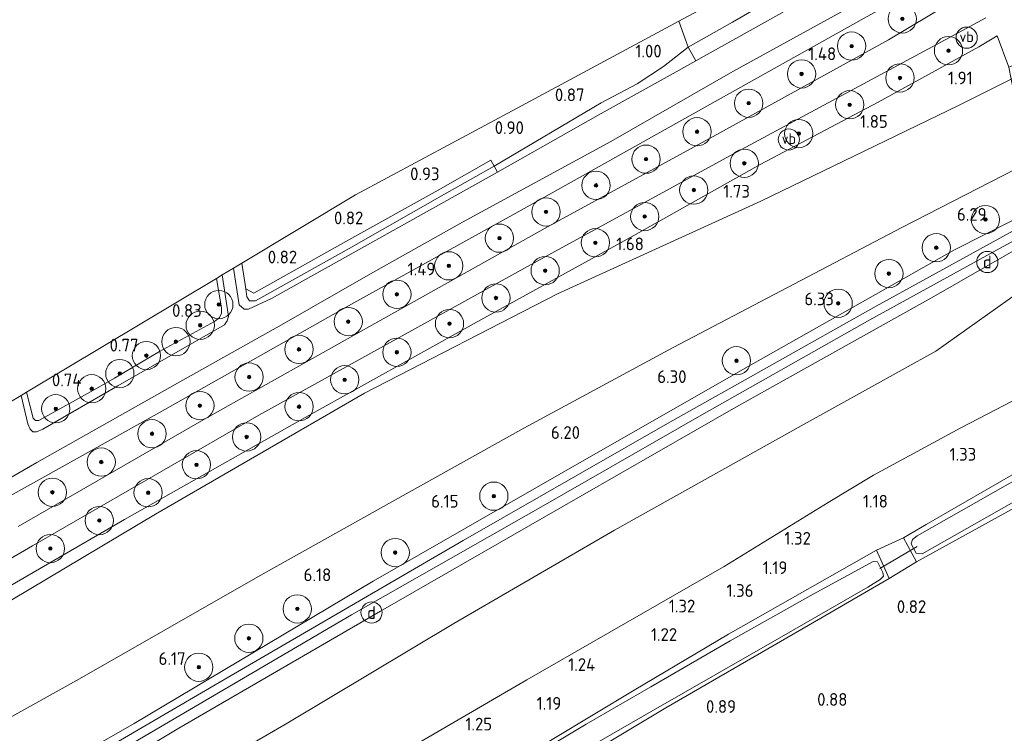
# Model space of a CAD drawing. Extents: x 130905 to 137824, y 412333 to 417928.
# Tile 216 of 256: x 134898 to 135037, y 416134 to 416235. Entities that reach past the tile are written whole.
import ezdxf
from ezdxf.enums import TextEntityAlignment as Align
from ezdxf.lldxf.tags import DXFTag

# ---------------------------------------------------------------- set-up
doc = ezdxf.new("R2010")
doc.units = 0
for name, color, linetype, lineweight in [('B-ME-GR-BOOM-S', 90, 'Continuous', 25), ('B-ME-GR-GRAS-GV', 60, 'Continuous', 13), ('B-ME-GR-HAAG-G', 90, 'GR-HAAG1', 13), ('B-ME-GW-TALUD_KRUIN-G', 90, 'Continuous', 18), ('B-ME-GW-TALUD_TEEN-G', 90, 'Continuous', 18), ('B-ME-IE-MEUBILAIR_DIJKPAAL-S', 7, 'Continuous', 25), ('B-ME-IE-MEUBILAIR_WEGMEUBILAIR-S', 7, 'Continuous', 25), ('B-ME-IE-TERREINAFSCHEIDING_DOORGANG-G', 210, 'Continuous', 18), ('B-ME-IE-TERREINAFSCHEIDING_KUNSTMATIG_HEKWERK-G', 20, 'IE-TERREINAFSCHEIDING-KUNSTMATIG', 18), ('B-ME-KG-GRENS_OPNAME-G', 210, 'KG-OPNAME', 18), ('B-ME-KW-KUNSTWERK_DUIKER-G', 170, 'Continuous', 18), ('B-ME-OG-BREUKLIJN-G', 7, 'Continuous', 18), ('B-ME-OG-TERREIN_GROEN_TUIN-GV', 7, 'Continuous', 18), ('B-ME-OG-WATER_SLOOT-G', 120, 'Continuous', 18), ('B-ME-OG-WATER_SLOOT-GV', 120, 'Continuous', 18), ('B-ME-VH-ONVERHARD-GV', 252, 'Continuous', 18), ('B-ME-VH-VERHARDING_ASFALT-GV', 252, 'Continuous', 18), ('B-ME-WH-WINTERBED-G', 150, 'WH-WINTERBED', 18), ('X-XX-AL-HOOGTELABEL-S', 7, 'Continuous', 25)]:
    doc.layers.add(name, color=color, linetype=linetype, lineweight=lineweight)
doc.styles.add('NLCS-ISO', font='NLCS-ISO.ttf')
doc.styles.add('NLCS-ISO-ANNOTATIVE-T18', font='NLCS-ISO.ttf', dxfattribs={"height": 1.8})
doc.styles.get("Standard").update_dxf_attribs({"font": 'arial.ttf'})
doc.linetypes.add('GR-HAAG1', pattern='A,6,[176,NLCS.SHX,S=0.125,R=0,X=0,Y=0],-2', length=8)
doc.linetypes.add('IE-TERREINAFSCHEIDING-KUNSTMATIG', pattern='A,4,[82,NLCS.SHX,S=0.75,R=90,X=0,Y=0],4,-2', length=10)
tags = doc.linetypes.add('KG-OPNAME', pattern='A,5.5,-2,["O",Standard,S=1.8,R=0,X=-0.5,Y=-0.9],-2,5.5,-2,[5,NLCS.SHX,S=0.75,R=0,X=0,Y=0],-2', length=19).pattern_tags.tags
tags[6] = DXFTag(74, 10)
tags = doc.linetypes.add('WH-WINTERBED', pattern='A,6,-3.5,["WB",Standard,S=1.8,R=0,X=-1.5,Y=-0.9],-3.5,6,-3.5,6,-3.5,6,-3.5,6,-3.5', length=51).pattern_tags.tags
tags[6] = DXFTag(74, 10)

# ---------------------------------------------------------------- blocks, each defined once
blk = doc.blocks.new('SAL-HOOGTELABEL-SO')
at = {"color": 0, "linetype": 'ByBlock', "lineweight": -2, "style": 'NLCS-ISO-ANNOTATIVE-T18'}
blk.add_attdef('HOOGTE', text='', height=1.8, dxfattribs=at).set_placement((2.79, 0), align=Align.RIGHT)
blk = doc.blocks.new('SGR-BOOM_01-SO')
at = {"linetype": 'ByBlock', "lineweight": 18}
h = blk.add_hatch(color=0, dxfattribs=at)
h.dxf.hatch_style = 1
edge = h.paths.add_edge_path()
edge.add_arc((0, 0), 0.25, 0, 360)
at = {"color": 0, "linetype": 'ByBlock', "lineweight": 18}
for radius in [2, 0.25]:
    blk.add_circle((0, 0), radius, dxfattribs=at)
blk = doc.blocks.new('SIE-DIJKPAAL-SO')
at = {"color": 0, "linetype": 'ByBlock', "lineweight": 18}
blk.add_circle((0, 0), 1.5, dxfattribs=at)
at = {"color": 0, "linetype": 'ByBlock', "lineweight": 18, "style": 'NLCS-ISO'}
blk.add_text('d', height=1.8, dxfattribs=at).set_placement((0, 0), align=Align.MIDDLE_CENTER)
blk = doc.blocks.new('SIE-WEG_PAAL_VERKEERSBORD-SO')
at = {"color": 0, "linetype": 'ByBlock', "lineweight": 18}
blk.add_circle((0, 0), 1.5, dxfattribs=at)
at = {"color": 0, "linetype": 'ByBlock', "lineweight": 18, "style": 'NLCS-ISO'}
blk.add_text('vb', height=1.5, dxfattribs=at).set_placement((0, 0.13), align=Align.MIDDLE_CENTER)

msp = doc.modelspace()

# ---------------------------------------------------------------- linework, layer by layer
at = {"layer": 'B-ME-GR-GRAS-GV'}
for points in [[(134998.896, 416234.752, 1.702), (134992.66, 416231.217, 1.596), (134991.323, 416234.877, 1.773), (135025.629, 416253.298, 1.89), (135028.847, 416252.342, 1.92), (135028.704, 416251.938, 1.902), (135028.673, 416251.843, 1.902), (135028.204, 416251.349, 1.899), (135027.282, 416250.584, 1.894), (135019.48, 416245.949, 1.854), (135017.256, 416245.032, 1.851), (135014.063, 416243.575, 1.815)], [(135014.308, 416240.821, 0.381), (134993.737, 416229.275, 0.381), (134992.66, 416231.217, 1.596), (134998.896, 416234.752, 1.702), (135014.063, 416243.575, 1.815), (135017.256, 416245.032, 1.851), (135019.48, 416245.949, 1.854), (135027.282, 416250.584, 1.894), (135028.204, 416251.349, 1.899), (135028.673, 416251.843, 1.902), (135032.261, 416250.671, 0.381), (135031.364, 416249.638, 0.381), (135027.962, 416248.004, 0.381), (135021.654, 416244.355, 0.381), (135020.326, 416244.057, 0.381), (135019.461, 416243.951, 0.381), (135018.447, 416243.72, 0.381), (135016.704, 416242.539, 0.381)], [(134833.705, 416116.628, 1.692), (134812.201, 416103.965, 1.718), (134811.511, 416105.306, 1.727), (134835.81, 416119.492, 1.678), (134853.793, 416130.023, 1.648), (134871.777, 416140.555, 1.618), (134892.357, 416152.483, 1.621), (134912.937, 416164.412, 1.624), (134938.482, 416178.86, 1.619), (134962.377, 416192.149, 1.706), (134984.946, 416204.608, 1.711), (135002.814, 416214.612, 1.841), (135019.499, 416223.459, 1.865), (135033.747, 416231.264, 2.05), (135036.316, 416232.824, 2.113), (135038.002, 416228.402, 2.171), (135038.324, 416226.676, 2.191), (135030.868, 416222.963, 2.044), (135002.908, 416209.45, 1.936), (134974.163, 416196.333, 1.736), (134946.859, 416182.27, 1.592), (134917.335, 416165.183, 1.612), (134886.677, 416146.93, 1.685), (134855.21, 416129.291, 1.666)], [(134836.992, 416101.877, 5.986), (134818.775, 416091.672, 6.146), (134814.298, 416100.338, 2.99), (134812.201, 416103.965, 1.718), (134833.705, 416116.628, 1.692), (134855.21, 416129.291, 1.666), (134886.677, 416146.93, 1.685), (134917.335, 416165.183, 1.612), (134946.859, 416182.27, 1.592), (134974.163, 416196.333, 1.736), (135002.908, 416209.45, 1.936), (135030.868, 416222.963, 2.044), (135038.324, 416226.676, 2.191), (135040.758, 416214.897, 6.356), (135022.834, 416205.698, 6.358), (134990.515, 416188.771, 6.28), (134969.398, 416177.357, 6.199), (134950.753, 416166.934, 6.12), (134932.108, 416156.511, 6.041), (134906.585, 416141.907, 5.936), (134873.862, 416123.68, 5.857), (134858.131, 416113.358, 6.069)], [(134944.715, 416202.759, 0.737), (134931.472, 416195.37, 0.662), (134930.605, 416195.351, 0.662), (134930.216, 416195.927, 0.649), (134930.076, 416197.046, 0.687), (134931.227, 416196.411, 0.724), (134944.218, 416203.736, 0.824), (134957.288, 416211.014, 0.799), (134964.733, 416215.23, 0.849), (134965.184, 416214.402, 0.62), (134958.513, 416210.64, 0.637)], [(134843.419, 416093.985, 6.133), (134824.103, 416082.619, 6.266), (134823.718, 416083.27, 6.274), (134818.775, 416091.672, 6.146), (134836.992, 416101.877, 5.986), (134858.131, 416113.358, 6.069), (134873.862, 416123.68, 5.857), (134906.585, 416141.907, 5.936), (134932.108, 416156.511, 6.041), (134950.753, 416166.934, 6.12), (134969.398, 416177.357, 6.199), (134990.515, 416188.771, 6.28), (135022.834, 416205.698, 6.358), (135040.758, 416214.897, 6.356), (135042.042, 416210.7, 6.47), (135042.275, 416209.805, 6.353), (135042.806, 416208.891, 6.353), (135030.315, 416202.574, 6.379), (135001.432, 416186.228, 6.361), (134977.581, 416172.628, 6.233), (134948.075, 416155.703, 6.247), (134914.312, 416135.584, 6.172), (134884.664, 416118.646, 6.094), (134872.139, 416111.156, 6.094)], [(134933.738, 416195.7, 0.381), (134930.481, 416194.178, 0.381), (134929.874, 416194.164, 0.381), (134929.153, 416194.775, 0.381), (134928.371, 416199.988, 0.381), (134929.504, 416200.668, 0.712), (134930.076, 416197.046, 0.687), (134930.216, 416195.927, 0.649), (134930.605, 416195.351, 0.662), (134931.472, 416195.37, 0.662), (134944.715, 416202.759, 0.737), (134958.513, 416210.64, 0.637), (134965.184, 416214.402, 0.62), (134965.655, 416213.537, 0.381), (134962.489, 416211.743, 0.381)], [(134834.52, 416084.112, 5.898), (134825.748, 416079.663, 6.073), (134825.309, 416080.472, 6.112), (134843.252, 416090.705, 5.893), (134868.416, 416105.691, 5.968), (134897.492, 416123.05, 6.013), (134920.747, 416136.697, 6.112), (134945.03, 416150.936, 6.127), (134972.142, 416166.358, 6.218), (134994.559, 416179.224, 6.274), (135018.319, 416192.675, 6.374), (135043.881, 416206.705, 6.416), (135044.385, 416205.738, 6.382), (135027.386, 416195.959, 6.054), (134999.048, 416180.146, 6.012), (134977.378, 416167.666, 6.002), (134949.146, 416151.449, 6.01), (134920.636, 416134.93, 5.982), (134890.864, 416117.056, 5.957), (134865.014, 416101.735, 5.918)], [(134912.006, 416183.333, 0.381), (134901.387, 416177.222, 0.381), (134900.493, 416176.818, 0.381), (134899.983, 416176.823, 0.381), (134899.584, 416177.188, 0.381), (134899.265, 416177.962, 0.381), (134898.332, 416181.947, 0.381), (134899.083, 416182.416, 0.934), (134900.04, 416178.743, 0.897), (134900.347, 416178.421, 0.892), (134900.838, 416178.419, 0.871), (134908.997, 416182.939, 0.85), (134911.538, 416184.416, 0.844), (134917.907, 416188.192, 0.889), (134925.685, 416192.429, 0.927), (134926.357, 416192.999, 0.907), (134926.659, 416193.612, 0.892), (134926.662, 416194.381, 0.871), (134925.934, 416198.526, 0.841), (134926.765, 416199.024, 0.381), (134927.619, 416193.146, 0.381), (134927.439, 416192.511, 0.381), (134927.063, 416191.974, 0.381)], [(134908.997, 416182.939, 0.85), (134900.838, 416178.419, 0.871), (134900.347, 416178.421, 0.892), (134900.04, 416178.743, 0.897), (134899.083, 416182.416, 0.934), (134925.934, 416198.526, 0.841), (134926.662, 416194.381, 0.871), (134926.659, 416193.612, 0.892), (134926.357, 416192.999, 0.907), (134925.685, 416192.429, 0.927), (134917.907, 416188.192, 0.889), (134911.538, 416184.416, 0.844)], [(135024.9, 416158.455, 1.079), (135021.049, 416156.078, 1.114), (135019.254, 416160.09, 1.138), (135023.097, 416161.817, 1.141)], [(135019.254, 416160.09, 1.138), (135021.049, 416156.078, 1.114), (135010.524, 416149.969, 1.021), (134989.496, 416137.797, 1.066), (134978.181, 416130.99, 1.06), (134968.159, 416124.71, 0.995), (134963.102, 416121.737, 1.057), (134962.194, 416121.98, 1.047), (134960.769, 416122.873, 1.138), (134959.732, 416125.334, 1.152), (134967.621, 416129.817, 1.107), (134985.019, 416140.286, 1.146), (134998.34, 416148.198, 1.09)], [(134961.486, 416123.291, 0.615), (134962.093, 416122.621, 0.615), (134963.38, 416122.732, 0.615), (134965.58, 416124.061, 0.615), (134973.844, 416129.428, 0.615), (134987.386, 416137.296, 0.615), (135005.523, 416147.637, 0.615), (135018.055, 416154.856, 0.615), (135019.77, 416155.918, 0.615), (135020.242, 416156.423, 0.615), (135020.168, 416156.952, 0.615), (135019.427, 416158.431, 0.615), (135018.806, 416158.473, 0.615), (135010.329, 416153.847, 0.615), (134998.59, 416147.282, 0.615), (134987.353, 416140.772, 0.615), (134978.209, 416135.47, 0.615), (134961.488, 416125.442, 0.615), (134961.003, 416124.864, 0.615), (134961.153, 416124.146, 0.615)]]:
    msp.add_polyline3d(points, close=True, dxfattribs=at)
for points in [[(134869.028, 416154.234, 0.381), (134900.529, 416172.472, 0.381), (134921.184, 416184.122, 0.381), (134935.159, 416191.952, 0.381), (134947.723, 416199.17, 0.381), (134960.752, 416206.455, 0.381), (134981.718, 416217.872, 0.381), (134998.964, 416227.788, 0.381), (135022.803, 416240.91, 0.381)], [(135032.892, 416239.4, 1.707), (135020.946, 416232.247, 1.752), (134997.127, 416219.096, 1.665), (134972.848, 416205.84, 1.513), (134948.322, 416192.138, 1.485), (134924.136, 416178.563, 1.465), (134897.886, 416163.436, 1.455)], [(135057.301, 416236.857, 2.621), (135050.105, 416233.662, 2.446), (135045.778, 416231.529, 2.32), (135038.002, 416228.402, 2.171), (135036.316, 416232.824, 2.113), (135033.747, 416231.264, 2.05), (135019.499, 416223.459, 1.865), (135002.814, 416214.612, 1.841), (134984.946, 416204.608, 1.711), (134962.377, 416192.149, 1.706), (134938.482, 416178.86, 1.619), (134912.937, 416164.412, 1.624), (134892.357, 416152.483, 1.621)], [(134869.746, 416143.147, 1.525), (134899.933, 416160.692, 1.508), (134931.946, 416179.176, 1.54), (134947.336, 416187.706, 1.507), (134970.324, 416200.454, 1.535), (134999.588, 416216.402, 1.688), (135027.832, 416231.667, 1.826), (135034.718, 416235.374, 1.928)], [(134892.24, 416165.253, 1.464), (134917.538, 416179.381, 1.44), (134945.366, 416195.063, 1.464), (134968.702, 416207.987, 1.536), (134994.09, 416222.2, 1.611), (135017.54, 416235.331, 1.714)], [(135017.54, 416235.331, 1.714), (134994.09, 416222.2, 1.611), (134968.702, 416207.987, 1.536), (134945.366, 416195.063, 1.464), (134917.538, 416179.381, 1.44), (134892.24, 416165.253, 1.464)], [(134890.864, 416117.056, 5.957), (134920.636, 416134.93, 5.982), (134949.146, 416151.449, 6.01), (134977.378, 416167.666, 6.002), (134999.048, 416180.146, 6.012), (135027.386, 416195.959, 6.054), (135044.385, 416205.738, 6.382), (135044.978, 416202.235, 5.195), (135045.209, 416200.662, 4.428), (135047.119, 416194.237, 3.207), (135048.282, 416189.977, 2.263), (135049.447, 416186.443, 1.756), (135042.157, 416183.076, 1.813), (135031.195, 416177.368, 1.755), (135018.856, 416170.691, 1.666), (135012.41, 416166.824, 1.71), (134997.706, 416157.779, 1.668), (134969.825, 416141.741, 1.627), (134942.724, 416125.963, 1.612), (134916.494, 416109.849, 1.534), (134893.264, 416096.742, 1.524)], [(135061.227, 416117.146, 1.038), (135057.59, 416137.926, 1.03), (135055.617, 416152.84, 1.025), (135052.415, 416171.023, 1.106), (135051.786, 416173.56, 1.12), (135039.709, 416166.589, 1.117), (135024.9, 416158.455, 1.079), (135023.097, 416161.817, 1.141), (135026.308, 416163.727, 1.136), (135039.989, 416171.625, 1.299), (135053.109, 416178.716, 1.279), (135061.93, 416183.821, 1.357), (135074.175, 416190.637, 1.284), (135075.574, 416188.083, 1.181), (135075.041, 416187.067, 1.203), (135064.097, 416180.388, 1.325), (135058.388, 416177.112, 1.214), (135055.917, 416174.166, 1.193), (135056.327, 416171.22, 1.24), (135059.829, 416148.37, 1.086), (135063.872, 416126.421, 0.999)], [(134942.724, 416125.963, 1.612), (134969.825, 416141.741, 1.627), (134997.706, 416157.779, 1.668), (135012.41, 416166.824, 1.71), (135018.856, 416170.691, 1.666), (135031.195, 416177.368, 1.755), (135042.157, 416183.076, 1.813), (135049.447, 416186.443, 1.756), (135049.818, 416184.908, 1.65), (135051.749, 416181.337, 1.507), (135053.109, 416178.716, 1.279), (135039.989, 416171.625, 1.299), (135026.308, 416163.727, 1.136), (135023.097, 416161.817, 1.141), (135019.254, 416160.09, 1.138), (134998.34, 416148.198, 1.09), (134985.019, 416140.286, 1.146), (134967.621, 416129.817, 1.107)], [(135049.891, 416176.267, 0.543), (135025.004, 416162.11, 0.543), (135024.351, 416161.601, 0.543), (135024.177, 416160.966, 0.543), (135024.888, 416159.658, 0.543), (135025.716, 416159.578, 0.543), (135048.922, 416172.742, 0.543)], [(134978.181, 416130.99, 1.06), (134989.496, 416137.797, 1.066), (135010.524, 416149.969, 1.021), (135021.049, 416156.078, 1.114), (135024.9, 416158.455, 1.079), (135039.709, 416166.589, 1.117), (135051.786, 416173.56, 1.12), (135052.415, 416171.023, 1.106), (135055.617, 416152.84, 1.025), (135057.59, 416137.926, 1.03), (135061.227, 416117.146, 1.038)]]:
    msp.add_polyline3d(points, dxfattribs=at)
at = {"layer": 'B-ME-GR-HAAG-G'}
msp.add_polyline3d([(134991.323, 416234.877, 1.773), (134992.66, 416231.217, 1.596)], dxfattribs=at)
at = {"layer": 'B-ME-GW-TALUD_KRUIN-G'}
for points in [[(135085.718, 416239.683, 6.434), (135075.204, 416233.793, 6.374), (135048.652, 416218.949, 6.355), (135040.758, 416214.897, 6.356), (135022.834, 416205.698, 6.358), (134990.515, 416188.771, 6.28), (134969.398, 416177.357, 6.199), (134950.753, 416166.934, 6.12), (134932.108, 416156.511, 6.041), (134906.585, 416141.907, 5.936), (134873.862, 416123.68, 5.857), (134858.131, 416113.358, 6.069), (134836.992, 416101.877, 5.986), (134818.775, 416091.672, 6.146), (134806.947, 416086.165, 6.066), (134786.169, 416075.761, 6.377), (134772.002, 416068.595, 6.382)], [(135091.525, 416231.427, 6.218), (135073.265, 416221.714, 6.337), (135053.576, 416210.99, 6.447), (135044.385, 416205.738, 6.382), (135027.386, 416195.959, 6.054), (134999.048, 416180.146, 6.012), (134977.378, 416167.666, 6.002), (134949.146, 416151.449, 6.01), (134920.636, 416134.93, 5.982), (134890.864, 416117.056, 5.957), (134865.014, 416101.735, 5.918), (134834.52, 416084.112, 5.898), (134825.748, 416079.663, 6.073), (134803.644, 416066.374, 5.902), (134782.054, 416053.288, 6.18)]]:
    msp.add_polyline3d(points, dxfattribs=at)
at = {"layer": 'B-ME-GW-TALUD_TEEN-G'}
for points in [[(135080.432, 416247.184, 3.087), (135071.803, 416243.532, 2.932), (135065.742, 416240.885, 2.693), (135059.79, 416236.906, 2.717), (135057.509, 416235.546, 2.68), (135047.682, 416231.004, 2.429), (135038.324, 416226.676, 2.191), (135030.868, 416222.963, 2.044), (135002.908, 416209.45, 1.936), (134974.163, 416196.333, 1.736), (134946.859, 416182.27, 1.592), (134917.335, 416165.183, 1.612), (134886.677, 416146.93, 1.685), (134855.21, 416129.291, 1.666), (134833.705, 416116.628, 1.692), (134812.201, 416103.965, 1.718), (134786.014, 416089.096, 1.807), (134766.504, 416077.149, 1.787)], [(134792.825, 416036.761, 1.525), (134806.818, 416045.347, 1.305), (134810.904, 416047.849, 1.446), (134826.763, 416057.685, 1.48), (134835.409, 416063.157, 1.768), (134841.871, 416067.231, 1.765), (134854.431, 416074.98, 1.68), (134871.63, 416084.501, 1.579), (134893.264, 416096.742, 1.524), (134916.494, 416109.849, 1.534), (134942.724, 416125.963, 1.612), (134969.825, 416141.741, 1.627), (134997.706, 416157.779, 1.668), (135012.41, 416166.824, 1.71), (135018.856, 416170.691, 1.666), (135031.195, 416177.368, 1.755), (135042.157, 416183.076, 1.813), (135049.447, 416186.443, 1.756), (135056.033, 416190.155, 1.74), (135069.119, 416197.66, 1.765), (135075.167, 416201.219, 1.714), (135093.201, 416211.497, 1.786), (135102.115, 416216.353, 1.879)]]:
    msp.add_polyline3d(points, dxfattribs=at)
at = {"layer": 'B-ME-IE-TERREINAFSCHEIDING_DOORGANG-G'}
for points in [[(135019.254, 416160.09, 1.138), (135023.097, 416161.817, 1.141)], [(135024.9, 416158.455, 1.079), (135021.049, 416156.078, 1.114)]]:
    msp.add_polyline3d(points, dxfattribs=at)
at = {"layer": 'B-ME-IE-TERREINAFSCHEIDING_KUNSTMATIG_HEKWERK-G'}
for points in [[(135057.301, 416236.857, 2.621), (135050.105, 416233.662, 2.446), (135045.778, 416231.529, 2.32), (135038.002, 416228.402, 2.171), (135036.316, 416232.824, 2.113), (135033.747, 416231.264, 2.05), (135019.499, 416223.459, 1.865), (135002.814, 416214.612, 1.841), (134984.946, 416204.608, 1.711), (134962.377, 416192.149, 1.706), (134938.482, 416178.86, 1.619), (134912.937, 416164.412, 1.624), (134892.357, 416152.483, 1.621), (134871.777, 416140.555, 1.618), (134853.793, 416130.023, 1.648), (134835.81, 416119.492, 1.678), (134811.511, 416105.306, 1.727)], [(134929.504, 416200.668, 0.712), (134930.076, 416197.046, 0.687), (134931.227, 416196.411, 0.724), (134944.218, 416203.736, 0.824), (134957.288, 416211.014, 0.799), (134964.733, 416215.23, 0.849)]]:
    msp.add_polyline3d(points, dxfattribs=at)
at = {"layer": 'B-ME-KG-GRENS_OPNAME-G'}
msp.add_polyline3d([(135025.629, 416253.298, 1.89), (134991.323, 416234.877, 1.773), (134968.466, 416222.604, 1.413), (134945.609, 416210.331, 1.053), (134929.504, 416200.668, 0.712), (134928.371, 416199.988, 0.381), (134926.765, 416199.024, 0.381), (134925.934, 416198.526, 0.841), (134899.083, 416182.416, 0.934), (134898.332, 416181.947, 0.381), (134896.581, 416180.914, 0.381)], dxfattribs=at)
at = {"layer": 'B-ME-KW-KUNSTWERK_DUIKER-G'}
msp.add_polyline3d([(135019.728, 416157.475, 0.615), (135025.039, 416160.63, 0.543)], dxfattribs=at)
at = {"layer": 'B-ME-OG-BREUKLIJN-G'}
msp.add_polyline3d([(134829.941, 416075.55, 4.36), (134855.061, 416089.108, 4.198), (134878.245, 416102.05, 3.96), (134896.599, 416113.158, 3.785), (134917.357, 416124.853, 3.798), (134936.014, 416135.683, 3.81), (134959.513, 416149.736, 3.985), (134982.211, 416162.925, 3.96), (135008.605, 416177.659, 3.973), (135027.634, 416188.243, 3.948), (135045.209, 416200.662, 4.428), (135060.401, 416208.758, 4.44), (135079.238, 416218.742, 4.465), (135094.53, 416227.338, 4.653)], dxfattribs=at)
at = {"layer": 'B-ME-OG-TERREIN_GROEN_TUIN-GV'}
for points in [[(134980.317, 416223.369, 0.942), (134965.184, 416214.402, 0.62), (134964.733, 416215.23, 0.849), (134957.288, 416211.014, 0.799), (134944.218, 416203.736, 0.824), (134931.227, 416196.411, 0.724), (134930.076, 416197.046, 0.687), (134929.504, 416200.668, 0.712), (134945.609, 416210.331, 1.053), (134968.466, 416222.604, 1.413), (134991.323, 416234.877, 1.773), (134992.66, 416231.217, 1.596), (134989.169, 416228.489, 1.318), (134985.419, 416226.014, 1.149)], [(134979.932, 416221.623, 0.381), (134965.655, 416213.537, 0.381), (134965.184, 416214.402, 0.62), (134980.317, 416223.369, 0.942), (134985.419, 416226.014, 1.149), (134989.169, 416228.489, 1.318), (134992.66, 416231.217, 1.596), (134993.737, 416229.275, 0.381), (134990.951, 416227.712, 0.381)]]:
    msp.add_polyline3d(points, close=True, dxfattribs=at)
at = {"layer": 'B-ME-OG-WATER_SLOOT-G'}
for points in [[(135028.673, 416251.843, 1.902), (135028.204, 416251.349, 1.899), (135027.282, 416250.584, 1.894), (135019.48, 416245.949, 1.854), (135017.256, 416245.032, 1.851), (135014.063, 416243.575, 1.815), (134998.896, 416234.752, 1.702), (134992.66, 416231.217, 1.596), (134989.169, 416228.489, 1.318), (134985.419, 416226.014, 1.149), (134980.317, 416223.369, 0.942), (134965.184, 416214.402, 0.62)], [(134793.6, 416106.459, 1.569), (134803.199, 416112.27, 1.013), (134829.507, 416128.11, 1.429), (134852.463, 416141.646, 1.429), (134871.574, 416153.063, 1.423), (134892.24, 416165.253, 1.464), (134917.538, 416179.381, 1.44), (134945.366, 416195.063, 1.464), (134968.702, 416207.987, 1.536), (134994.09, 416222.2, 1.611), (135017.54, 416235.331, 1.714), (135031.342, 416242.978, 1.813), (135034.376, 416244.389, 1.915), (135035.801, 416244.732, 2.019)], [(134930.076, 416197.046, 0.687), (134930.216, 416195.927, 0.649), (134930.605, 416195.351, 0.662), (134931.472, 416195.37, 0.662), (134944.715, 416202.759, 0.737), (134958.513, 416210.64, 0.637), (134965.184, 416214.402, 0.62)], [(134899.083, 416182.416, 0.934), (134900.04, 416178.743, 0.897), (134900.347, 416178.421, 0.892), (134900.838, 416178.419, 0.871), (134908.997, 416182.939, 0.85), (134911.538, 416184.416, 0.844), (134917.907, 416188.192, 0.889), (134925.685, 416192.429, 0.927), (134926.357, 416192.999, 0.907), (134926.659, 416193.612, 0.892), (134926.662, 416194.381, 0.871), (134925.934, 416198.526, 0.841)], [(135023.097, 416161.817, 1.141), (135026.308, 416163.727, 1.136), (135039.989, 416171.625, 1.299), (135053.109, 416178.716, 1.279), (135061.93, 416183.821, 1.357), (135074.175, 416190.637, 1.284), (135075.574, 416188.083, 1.181), (135075.041, 416187.067, 1.203), (135064.097, 416180.388, 1.325), (135058.388, 416177.112, 1.214), (135055.917, 416174.166, 1.193), (135056.327, 416171.22, 1.24)], [(135051.786, 416173.56, 1.12), (135039.709, 416166.589, 1.117), (135024.9, 416158.455, 1.079)], [(135023.097, 416161.817, 1.141), (135024.9, 416158.455, 1.079)], [(134959.732, 416125.334, 1.152), (134967.621, 416129.817, 1.107), (134985.019, 416140.286, 1.146), (134998.34, 416148.198, 1.09), (135019.254, 416160.09, 1.138), (135021.049, 416156.078, 1.114), (135010.524, 416149.969, 1.021), (134989.496, 416137.797, 1.066), (134978.181, 416130.99, 1.06), (134968.159, 416124.71, 0.995), (134963.102, 416121.737, 1.057), (134962.194, 416121.98, 1.047)]]:
    msp.add_polyline3d(points, dxfattribs=at)
at = {"layer": 'B-ME-OG-WATER_SLOOT-GV'}
for points in [[(135022.803, 416240.91, 0.381), (134998.964, 416227.788, 0.381), (134981.718, 416217.872, 0.381), (134960.752, 416206.455, 0.381), (134947.723, 416199.17, 0.381), (134935.159, 416191.952, 0.381), (134921.184, 416184.122, 0.381), (134900.529, 416172.472, 0.381), (134869.028, 416154.234, 0.381)], [(134896.581, 416180.914, 0.381), (134898.332, 416181.947, 0.381), (134899.265, 416177.962, 0.381), (134899.584, 416177.188, 0.381), (134899.983, 416176.823, 0.381), (134900.493, 416176.818, 0.381), (134901.387, 416177.222, 0.381), (134912.006, 416183.333, 0.381), (134927.063, 416191.974, 0.381), (134927.439, 416192.511, 0.381), (134927.619, 416193.146, 0.381), (134926.765, 416199.024, 0.381), (134928.371, 416199.988, 0.381), (134929.153, 416194.775, 0.381), (134929.874, 416194.164, 0.381), (134930.481, 416194.178, 0.381), (134933.738, 416195.7, 0.381), (134962.489, 416211.743, 0.381), (134965.655, 416213.537, 0.381), (134979.932, 416221.623, 0.381), (134990.951, 416227.712, 0.381), (134993.737, 416229.275, 0.381), (135014.308, 416240.821, 0.381)], [(135048.922, 416172.742, 0.543), (135025.716, 416159.578, 0.543), (135024.888, 416159.658, 0.543), (135024.177, 416160.966, 0.543), (135024.351, 416161.601, 0.543), (135025.004, 416162.11, 0.543), (135049.891, 416176.267, 0.543)]]:
    msp.add_polyline3d(points, dxfattribs=at)
msp.add_polyline3d([(134963.38, 416122.732, 0.615), (134962.093, 416122.621, 0.615), (134961.486, 416123.291, 0.615), (134961.153, 416124.146, 0.615), (134961.003, 416124.864, 0.615), (134961.488, 416125.442, 0.615), (134978.209, 416135.47, 0.615), (134987.353, 416140.772, 0.615), (134998.59, 416147.282, 0.615), (135010.329, 416153.847, 0.615), (135018.806, 416158.473, 0.615), (135019.427, 416158.431, 0.615), (135020.168, 416156.952, 0.615), (135020.242, 416156.423, 0.615), (135019.77, 416155.918, 0.615), (135018.055, 416154.856, 0.615), (135005.523, 416147.637, 0.615), (134987.386, 416137.296, 0.615), (134973.844, 416129.428, 0.615), (134965.58, 416124.061, 0.615)], close=True, dxfattribs=at)
at = {"layer": 'B-ME-VH-ONVERHARD-GV'}
msp.add_polyline3d([(134843.252, 416090.705, 5.893), (134825.309, 416080.472, 6.112), (134824.702, 416081.599, 6.157), (134824.103, 416082.619, 6.266), (134843.419, 416093.985, 6.133), (134872.139, 416111.156, 6.094), (134884.664, 416118.646, 6.094), (134914.312, 416135.584, 6.172), (134948.075, 416155.703, 6.247), (134977.581, 416172.628, 6.233), (135001.432, 416186.228, 6.361), (135030.315, 416202.574, 6.379), (135042.806, 416208.891, 6.353), (135043.328, 416207.829, 6.384), (135043.881, 416206.705, 6.416), (135018.319, 416192.675, 6.374), (134994.559, 416179.224, 6.274), (134972.142, 416166.358, 6.218), (134945.03, 416150.936, 6.127), (134920.747, 416136.697, 6.112), (134897.492, 416123.05, 6.013), (134868.416, 416105.691, 5.968)], close=True, dxfattribs=at)
at = {"layer": 'B-ME-VH-VERHARDING_ASFALT-GV'}
for points in [[(134897.886, 416163.436, 1.455), (134924.136, 416178.563, 1.465), (134948.322, 416192.138, 1.485), (134972.848, 416205.84, 1.513), (134997.127, 416219.096, 1.665), (135020.946, 416232.247, 1.752), (135032.892, 416239.4, 1.707)], [(135034.718, 416235.374, 1.928), (135027.832, 416231.667, 1.826), (134999.588, 416216.402, 1.688), (134970.324, 416200.454, 1.535), (134947.336, 416187.706, 1.507), (134931.946, 416179.176, 1.54), (134899.933, 416160.692, 1.508), (134869.746, 416143.147, 1.525)]]:
    msp.add_polyline3d(points, dxfattribs=at)
at = {"layer": 'B-ME-WH-WINTERBED-G'}
msp.add_polyline3d([(135089.898, 416233.751, 6.533), (135066.707, 416220.978, 6.519), (135043.328, 416207.829, 6.384), (135019.202, 416194.576, 6.414), (134989.733, 416177.997, 6.271), (134960.829, 416161.465, 6.243), (134926.894, 416141.718, 6.139), (134894.189, 416122.613, 6.081), (134866.533, 416106.299, 6.061), (134838.535, 416089.688, 6.061), (134824.702, 416081.599, 6.157), (134799.187, 416066.242, 6.15), (134780.938, 416055, 6.257)], dxfattribs=at)

# ---------------------------------------------------------------- block references
at = {"layer": 'B-ME-GR-BOOM-S'}
for p in [(135022.914, 416235.222, 1.479), (135015.749, 416231.367, 1.316), (135029.447, 416230.724, 1.854), (135008.674, 416227.441, 1.416), (135022.59, 416226.875, 1.841), (135001.196, 416223.294, 1.429), (135015.483, 416223.075, 1.704), (134993.891, 416219.258, 1.429), (135008.28, 416219.003, 1.679), (134986.68, 416215.38, 1.454), (135000.574, 416214.803, 1.716), (134979.609, 416211.682, 1.466), (134993.433, 416211.015, 1.704), (134972.537, 416207.928, 1.366), (134986.497, 416207.269, 1.704), (135034.676, 416206.847, 6.318), (134965.956, 416204.21, 1.354), (134979.517, 416203.559, 1.616), (135027.714, 416202.862, 6.368), (134958.79, 416200.297, 1.366), (134972.419, 416199.622, 1.604), (135021.02, 416199.204, 6.38), (134951.451, 416196.273, 1.329), (134965.459, 416195.751, 1.529), (135013.849, 416195.006, 6.355), (134926.275, 416194.827, 0.828), (134944.571, 416192.413, 1.316), (134923.639, 416191.897, 0.816), (134958.89, 416192.125, 1.541), (134920.203, 416189.573, 0.741), (134937.61, 416188.485, 1.316), (134951.449, 416188.08, 1.491), (134916.033, 416187.604, 0.704), (134999.466, 416186.874, 6.218), (134912.274, 416185.069, 0.704), (134930.557, 416184.57, 1.291), (134944.078, 416184.182, 1.504), (134908.306, 416182.914, 0.704), (134903.221, 416180.083, 0.704), (134923.594, 416180.529, 1.216), (134937.62, 416180.382, 1.529), (134916.826, 416176.552, 1.291), (134930.209, 416176.098, 1.541), (134909.647, 416172.548, 1.304), (134923.111, 416172.161, 1.529), (134902.737, 416168.278, 1.341), (134916.275, 416168.208, 1.504), (134965.159, 416167.728, 6.03), (134909.371, 416164.28, 1.479), (134902.454, 416160.317, 1.491), (134951.212, 416159.748, 5.98), (134937.368, 416151.789, 6.005), (134930.517, 416147.631, 6.068), (134923.439, 416143.535, 6.068)]:
    msp.add_blockref('SGR-BOOM_01-SO', p, dxfattribs=at)
at = {"layer": 'B-ME-IE-MEUBILAIR_DIJKPAAL-S'}
for p in [(135034.936, 416200.836, 6.177), (134947.869, 416151.271, 5.97)]:
    msp.add_blockref('SIE-DIJKPAAL-SO', p, dxfattribs=at)
at = {"layer": 'B-ME-IE-MEUBILAIR_WEGMEUBILAIR-S'}
for p in [(135032.01, 416232.567, 1.921), (135006.869, 416218.16, 1.868)]:
    msp.add_blockref('SIE-WEG_PAAL_VERKEERSBORD-SO', p, dxfattribs=at)
at = {"layer": 'X-XX-AL-HOOGTELABEL-S'}
for p, values in [((134986.097, 416229.768, 1.004), {'HOOGTE': '1.00'}), ((135010.776, 416229.384, 1.479), {'HOOGTE': '1.48'}), ((135030.076, 416225.962, 1.908), {'HOOGTE': '1.91'}), ((134975.188, 416223.582, 0.867), {'HOOGTE': '0.87'}), ((134966.619, 416218.94, 0.904), {'HOOGTE': '0.90'}), ((135018.067, 416219.812, 1.853), {'HOOGTE': '1.85'}), ((134954.69, 416212.407, 0.929), {'HOOGTE': '0.93'}), ((134998.582, 416209.942, 1.728), {'HOOGTE': '1.73'}), ((135032.045, 416206.674, 6.29), {'HOOGTE': '6.29'}), ((134943.917, 416206.173, 0.817), {'HOOGTE': '0.82'}), ((134983.583, 416202.503, 1.678), {'HOOGTE': '1.68'}), ((134934.558, 416200.644, 0.817), {'HOOGTE': '0.82'}), ((134954.095, 416198.949, 1.486), {'HOOGTE': '1.49'}), ((135010.45, 416194.72, 6.328), {'HOOGTE': '6.33'}), ((134921.061, 416193.078, 0.829), {'HOOGTE': '0.83'}), ((134912.134, 416188.18, 0.767), {'HOOGTE': '0.77'}), ((134904.062, 416183.268, 0.742), {'HOOGTE': '0.74'}), ((134989.613, 416183.722, 6.303), {'HOOGTE': '6.30'}), ((134974.55, 416175.828, 6.203), {'HOOGTE': '6.20'}), ((135030.581, 416172.748, 1.328), {'HOOGTE': '1.33'}), ((134957.37, 416166.101, 6.153), {'HOOGTE': '6.15'}), ((135018.08, 416166.11, 1.178), {'HOOGTE': '1.18'}), ((135007.199, 416160.87, 1.315), {'HOOGTE': '1.32'}), ((135003.88, 416156.709, 1.19), {'HOOGTE': '1.19'}), ((134939.381, 416155.704, 6.178), {'HOOGTE': '6.18'}), ((134999.085, 416153.482, 1.36), {'HOOGTE': '1.36'}), ((134990.853, 416151.288, 1.315), {'HOOGTE': '1.32'}), ((135023.504, 416151.203, 0.817), {'HOOGTE': '0.82'}), ((134988.289, 416147.263, 1.215), {'HOOGTE': '1.22'}), ((134918.78, 416143.859, 6.165), {'HOOGTE': '6.17'}), ((134976.707, 416143.015, 1.24), {'HOOGTE': '1.24'}), ((135012.366, 416138.077, 0.882), {'HOOGTE': '0.88'}), ((134971.907, 416137.523, 1.19), {'HOOGTE': '1.19'}), ((134996.619, 416137.082, 0.892), {'HOOGTE': '0.89'}), ((134962.124, 416134.589, 1.253), {'HOOGTE': '1.25'})]:
    msp.add_blockref('SAL-HOOGTELABEL-SO', p, dxfattribs=at).add_auto_attribs(values)

doc.saveas('drawing.dxf')
